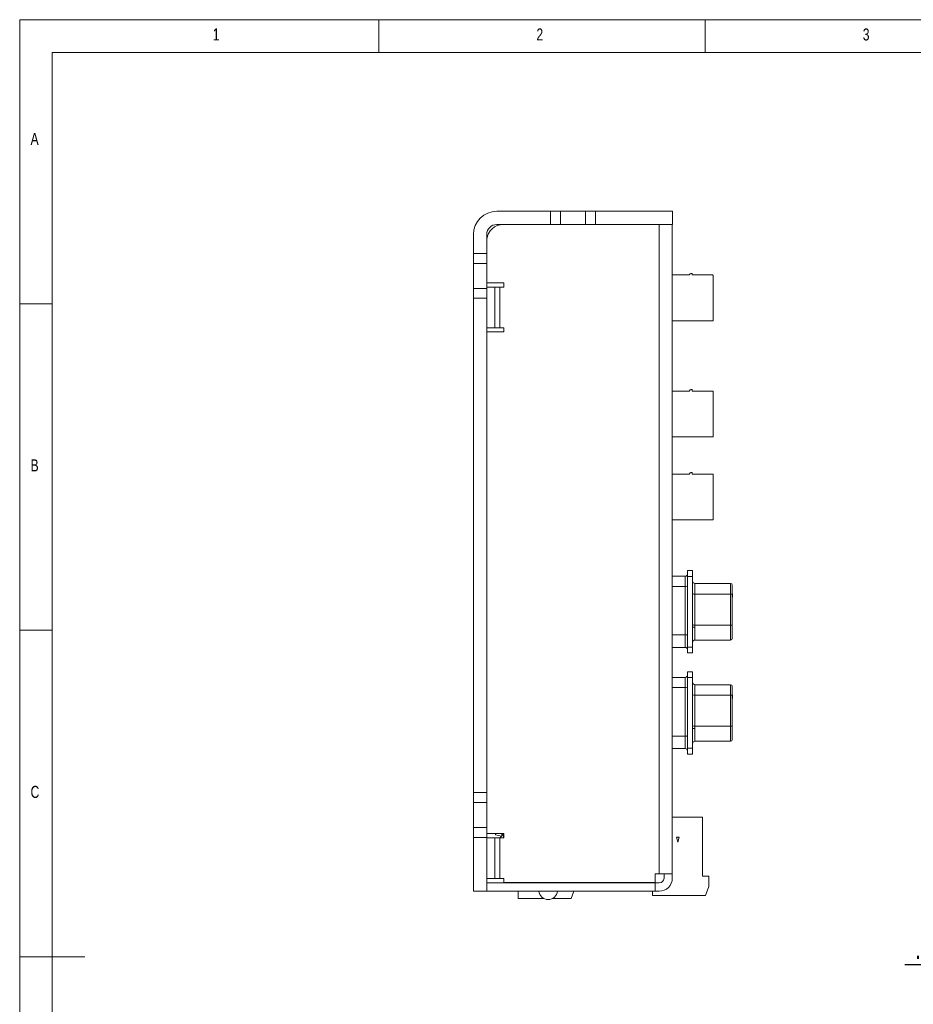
# Model space of a CAD drawing. Header units: inches. Extents: x 0.2 to 16.3, y 0.2 to 11.5.
# Tile 36 of 65: x 0.2 to 5.6, y 5.6 to 11.5. Entities that reach past the tile are written whole.
import ezdxf

# ---------------------------------------------------------------- set-up
doc = ezdxf.new("R2010")
doc.units = ezdxf.units.IN
doc.header["$MEASUREMENT"] = 0
doc.layers.add('FORMAT', color=7, linetype='Continuous')
doc.styles.add('SLDTEXTSTYLE0', font='TXT', dxfattribs={"width": 0.75})
doc.dimstyles.new('SLDDIMSTYLE2', dxfattribs={"dimtxt": 0.125, "dimasz": 0.13, "dimexe": 0, "dimexo": 0.0625, "dimgap": 0.03125, "dimtad": 2, "dimdec": 3, "dimzin": 12, "dimdsep": 46, "dimtxsty": 'Standard', "dimsah": 1, "dimcen": 0.09, "dimadec": 0, "dimazin": 0, "dimtfac": 1, "dimtdec": 3, "dimtofl": 0, "dimtmove": 0, "dimatfit": 3, "dimfxl": 0, "dimtolj": 1, "dimtzin": 12, "dimarcsym": 0})

# ---------------------------------------------------------------- blocks, each defined once
blk = doc.blocks.new('*D6')
at = {"layer": 'FORMAT'}
for p, q in [((6.3288, 6.4762), (6.3288, 5.6725)), ((6.1538, 6.1912), (6.1538, 5.6725)), ((6.1538, 5.7975), (5.536, 5.7975)), ((6.1538, 5.7975), (6.3288, 5.7975)), ((6.3288, 5.7975), (6.5788, 5.7975))]:
    blk.add_line(p, q, dxfattribs=at)
for points in [[(6.1538, 5.7975), (6.0238, 5.8175), (6.0238, 5.7775)], [(6.3288, 5.7975), (6.4588, 5.7775), (6.4588, 5.8175)]]:
    blk.add_solid(points, dxfattribs=at)
at = {"layer": 'FORMAT', "insert": (5.5985, 5.9586), "char_height": 0.125, "attachment_point": 1, "style": 'SLDTEXTSTYLE0'}
blk.add_mtext('.175', dxfattribs=at)

msp = doc.modelspace()

# ---------------------------------------------------------------- linework, layer by layer
at = {"color": 7, "linetype": 'Continuous', "lineweight": 0}
for p, q in [((16.3386, 11.4961), (0.1969, 11.4961)), ((0.1969, 11.4961), (0.1969, 0.1969)), ((2.3622, 11.2992), (2.3622, 11.4961)), ((4.3307, 11.4961), (4.3307, 11.2992)), ((16.1417, 11.2992), (0.3937, 11.2992)), ((0.3937, 11.2992), (0.3937, 0.3937)), ((0.3937, 9.7835), (0.1969, 9.7835)), ((0.1969, 7.815), (0.3937, 7.815)), ((0.1969, 5.8465), (0.5906, 5.8465))]:
    msp.add_line(p, q, dxfattribs=at)
at = {"color": 7, "linetype": 'Continuous', "lineweight": 15}
for p, q in [((3.3992, 10.3412), (3.0742, 10.3412)), ((3.3992, 10.3412), (3.3992, 10.2612)), ((3.4592, 10.3412), (3.3992, 10.3412)), ((3.4592, 10.3412), (3.4592, 10.2612)), ((3.6092, 10.3412), (3.4592, 10.3412)), ((3.6092, 10.3412), (3.6092, 10.2612)), ((3.6692, 10.3412), (3.6092, 10.3412)), ((3.6692, 10.3412), (3.6692, 10.2612)), ((4.1342, 10.3412), (3.6692, 10.3412)), ((4.1342, 10.3412), (4.1342, 10.2612)), ((3.3992, 10.2612), (3.0742, 10.2612)), ((3.4592, 10.2612), (3.3992, 10.2612)), ((3.6092, 10.2612), (3.4592, 10.2612)), ((3.6692, 10.2612), (3.6092, 10.2612)), ((4.1342, 10.2612), (3.6692, 10.2612)), ((4.0545, 6.3452), (4.0545, 10.2612)), ((4.1335, 10.2612), (4.1335, 6.3452)), ((2.9342, 10.2012), (2.9342, 10.0862)), ((3.0142, 10.2012), (3.0142, 10.0862)), ((3.0142, 10.0862), (2.9342, 10.0862)), ((2.9342, 10.0862), (2.9342, 10.0262)), ((3.0142, 10.0862), (3.0142, 10.0262)), ((3.0142, 10.0262), (2.9342, 10.0262)), ((2.9342, 10.0262), (2.9342, 9.8762)), ((3.0142, 10.0262), (3.0142, 9.8762)), ((4.1335, 9.9568), (4.2378, 9.9568)), ((4.2378, 9.9568), (4.2378, 9.9588)), ((4.2457, 9.9666), (4.2535, 9.9666)), ((4.2535, 9.9568), (4.2535, 9.9666)), ((3.0142, 9.8762), (2.9342, 9.8762)), ((2.9342, 9.8762), (2.9342, 9.8162)), ((3.1175, 9.9087), (3.0142, 9.9087)), ((3.0142, 9.8837), (3.0635, 9.8837)), ((3.0142, 9.8762), (3.0142, 9.8162)), ((3.0635, 9.8837), (3.0635, 9.6387)), ((3.0635, 9.8837), (3.0925, 9.8837)), ((3.0925, 9.8837), (3.1175, 9.8837)), ((3.0925, 9.6387), (3.0925, 9.8837)), ((3.1175, 9.8837), (3.1175, 9.9087)), ((2.9342, 9.8162), (3.0142, 9.8162)), ((2.9342, 9.8162), (2.9342, 6.8362)), ((3.0142, 9.8162), (3.0142, 6.8362)), ((4.3795, 9.6812), (4.1335, 9.6812)), ((3.0635, 9.6387), (3.0142, 9.6387)), ((3.0925, 9.6387), (3.0635, 9.6387)), ((3.1175, 9.6387), (3.0925, 9.6387)), ((3.1175, 9.6137), (3.1175, 9.6387)), ((3.0142, 9.6137), (3.1175, 9.6137)), ((4.2457, 9.2666), (4.2535, 9.2666)), ((4.2535, 9.2568), (4.2535, 9.2666)), ((4.1335, 9.2568), (4.2378, 9.2568)), ((4.2378, 9.2568), (4.2378, 9.2588)), ((4.2535, 9.2568), (4.3756, 9.2568)), ((4.3795, 8.9812), (4.3795, 9.2529)), ((4.3795, 8.9812), (4.1335, 8.9812)), ((4.1335, 8.7568), (4.2378, 8.7568)), ((4.2378, 8.7568), (4.2378, 8.7588)), ((4.2457, 8.7666), (4.2535, 8.7666)), ((4.2535, 8.7568), (4.2535, 8.7666)), ((4.2535, 8.7568), (4.3756, 8.7568)), ((4.3795, 8.4812), (4.3795, 8.7529)), ((4.3795, 8.4812), (4.1335, 8.4812)), ((4.2102, 8.1407), (4.1335, 8.1407)), ((4.2102, 8.1407), (4.2102, 8.0787)), ((4.2252, 8.1742), (4.2252, 8.1392)), ((4.2252, 8.1742), (4.2552, 8.1742)), ((4.2252, 8.1392), (4.2252, 7.7132)), ((4.2552, 8.1392), (4.2252, 8.1392)), ((4.2552, 8.1742), (4.2552, 8.1392)), ((4.2552, 7.7132), (4.2552, 8.1392)), ((4.1335, 8.0787), (4.2102, 8.0787)), ((4.2102, 8.0787), (4.2102, 7.7867)), ((4.4852, 8.0967), (4.2702, 8.0967)), ((4.2702, 8.0967), (4.2702, 8.0331)), ((4.4852, 8.0967), (4.4852, 8.0331)), ((4.2702, 7.8461), (4.2702, 8.0331)), ((4.4852, 8.0331), (4.2702, 8.0331)), ((4.4852, 8.0331), (4.4852, 7.8461)), ((4.4952, 8.0314), (4.4952, 7.8444)), ((4.4972, 8.0299), (4.4952, 8.0299)), ((4.4972, 8.0252), (4.4952, 8.0252)), ((4.4972, 8.0157), (4.4952, 8.0157)), ((4.4972, 8.0157), (4.4972, 8.0252)), ((4.4972, 8.0134), (4.4972, 8.0157)), ((4.4972, 8.0134), (4.4952, 8.0134)), ((4.2702, 7.8327), (4.2702, 7.8461)), ((4.4852, 7.8461), (4.2702, 7.8461)), ((4.4852, 7.8461), (4.4852, 7.7557)), ((4.2102, 7.7867), (4.1335, 7.7867)), ((4.2102, 7.7867), (4.2102, 7.7117)), ((4.2702, 7.8327), (4.2552, 7.8327)), ((4.2702, 7.8327), (4.2702, 7.7557)), ((4.2702, 7.7557), (4.4852, 7.7557)), ((4.1335, 7.7117), (4.2102, 7.7117)), ((4.2252, 7.7132), (4.2252, 7.6782)), ((4.2252, 7.7132), (4.2552, 7.7132)), ((4.2552, 7.6782), (4.2252, 7.6782)), ((4.2552, 7.7132), (4.2552, 7.6782)), ((4.2252, 7.5642), (4.2252, 7.5292)), ((4.2252, 7.5642), (4.2552, 7.5642)), ((4.2552, 7.5642), (4.2552, 7.5292)), ((4.2102, 7.5307), (4.1335, 7.5307)), ((4.2102, 7.5307), (4.2102, 7.4688)), ((4.2252, 7.5292), (4.2252, 7.1032)), ((4.2552, 7.5292), (4.2252, 7.5292)), ((4.2552, 7.1032), (4.2552, 7.5292)), ((4.4852, 7.4867), (4.2702, 7.4867)), ((4.2702, 7.4867), (4.2702, 7.4231)), ((4.4852, 7.4867), (4.4852, 7.4231)), ((4.1335, 7.4688), (4.2102, 7.4688)), ((4.2102, 7.4688), (4.2102, 7.1767)), ((4.2702, 7.2361), (4.2702, 7.4231)), ((4.4852, 7.4231), (4.2702, 7.4231)), ((4.4852, 7.4231), (4.4852, 7.2361)), ((4.4952, 7.4214), (4.4952, 7.2344)), ((4.4972, 7.4199), (4.4952, 7.4199)), ((4.4972, 7.4152), (4.4952, 7.4152)), ((4.4972, 7.4057), (4.4952, 7.4057)), ((4.4972, 7.4034), (4.4952, 7.4034)), ((4.4972, 7.4057), (4.4972, 7.4152)), ((4.4972, 7.4034), (4.4972, 7.4057)), ((4.2702, 7.2227), (4.2552, 7.2227)), ((4.2702, 7.2227), (4.2702, 7.2361)), ((4.4852, 7.2361), (4.2702, 7.2361)), ((4.2702, 7.2227), (4.2702, 7.1457)), ((4.4852, 7.2361), (4.4852, 7.1457)), ((4.2102, 7.1767), (4.1335, 7.1767)), ((4.2102, 7.1767), (4.2102, 7.1017)), ((4.2702, 7.1457), (4.4852, 7.1457)), ((4.1335, 7.1017), (4.2102, 7.1017)), ((4.2252, 7.1032), (4.2252, 7.0682)), ((4.2252, 7.1032), (4.2552, 7.1032)), ((4.2552, 7.0682), (4.2252, 7.0682)), ((4.2552, 7.1032), (4.2552, 7.0682)), ((3.0142, 6.8362), (2.9342, 6.8362)), ((2.9342, 6.8362), (2.9342, 6.7762)), ((3.0142, 6.8362), (3.0142, 6.7762)), ((3.0142, 6.7762), (2.9342, 6.7762)), ((2.9342, 6.7762), (2.9342, 6.6262)), ((3.0142, 6.7762), (3.0142, 6.6262)), ((4.1335, 6.6873), (4.1335, 6.7784)), ((4.1335, 6.6873), (4.1335, 6.7784)), ((4.1335, 6.6873), (4.3162, 6.6873)), ((4.3162, 6.3329), (4.3162, 6.6873)), ((3.0142, 6.6262), (2.9342, 6.6262)), ((2.9342, 6.6262), (2.9342, 6.5662)), ((3.0142, 6.6262), (3.0142, 6.5662)), ((2.9342, 6.5662), (3.0142, 6.5662)), ((2.9342, 6.5662), (2.9342, 6.2412)), ((3.1175, 6.5887), (3.0142, 6.5887)), ((3.0142, 6.5662), (3.0142, 6.2412)), ((3.0142, 6.5637), (3.0635, 6.5637)), ((3.0635, 6.5637), (3.0635, 6.3187)), ((3.0635, 6.5637), (3.0925, 6.5637)), ((3.0664, 6.5821), (3.0664, 6.5887)), ((3.1022, 6.5725), (3.0664, 6.5821)), ((3.0925, 6.5637), (3.1175, 6.5637)), ((3.0925, 6.3187), (3.0925, 6.5637)), ((3.1058, 6.5887), (3.1058, 6.5761)), ((3.1142, 6.5845), (3.1142, 6.5637)), ((3.1175, 6.5637), (3.1175, 6.5887)), ((4.1666, 6.5377), (4.1587, 6.5672)), ((4.1587, 6.5672), (4.1745, 6.5672)), ((4.1745, 6.5672), (4.1666, 6.5377)), ((3.0635, 6.3187), (3.0142, 6.3187)), ((3.0925, 6.3187), (3.0635, 6.3187)), ((3.1175, 6.3187), (3.0925, 6.3187)), ((3.1175, 6.2947), (3.1175, 6.3187)), ((4.0295, 6.2947), (3.1175, 6.2947)), ((3.1845, 6.2947), (3.1845, 6.2912)), ((3.2042, 6.2947), (3.2042, 6.2912)), ((3.7243, 6.2912), (3.7243, 6.2947)), ((3.7251, 6.2947), (3.7243, 6.2912)), ((4.0142, 6.2912), (4.0142, 6.2947)), ((4.0545, 6.3452), (4.0295, 6.3452)), ((4.0295, 6.3452), (4.0295, 6.2947)), ((4.1335, 6.3452), (4.0545, 6.3452)), ((4.0835, 6.3452), (4.0835, 6.3202)), ((4.1335, 6.3452), (4.1335, 6.3202)), ((4.3528, 6.3329), (4.3162, 6.3329)), ((4.3528, 6.2689), (4.3528, 6.3329)), ((2.9342, 6.2412), (3.0142, 6.2412)), ((3.0142, 6.2912), (4.0295, 6.2912)), ((3.0142, 6.2412), (4.0295, 6.2412)), ((3.2042, 6.1975), (3.2042, 6.2412)), ((3.539, 6.2412), (3.5231, 6.1975)), ((4.0142, 6.2912), (3.9975, 6.2912)), ((4.0142, 6.2912), (3.9975, 6.2912)), ((3.9975, 6.2412), (4.0142, 6.2412)), ((3.9975, 6.2412), (4.0142, 6.2412)), ((4.0142, 6.2148), (4.0142, 6.2412)), ((4.0295, 6.2912), (4.0295, 6.2412)), ((4.0295, 6.2912), (4.0545, 6.2912)), ((4.0295, 6.2412), (4.0545, 6.2412)), ((4.3528, 6.2689), (4.3331, 6.2148)), ((3.3585, 6.1975), (3.2042, 6.1975)), ((3.5231, 6.1975), (3.4106, 6.1975)), ((4.3331, 6.2148), (4.0142, 6.2148))]:
    msp.add_line(p, q, dxfattribs=at)
for centre, radius, start, end in [((3.0742, 10.2012), 0.14, 90, 180), ((3.1135, 10.1612), 0.1, 90, 173.28967), ((3.0742, 10.2012), 0.06, 90, 180), ((4.2457, 9.9588), 0.00787, 90, 180), ((4.3756, 9.9529), 0.00394, 0, 90), ((4.2457, 9.2588), 0.00787, 90, 180), ((4.3756, 9.2529), 0.00394, 0, 90.00001), ((4.2457, 8.7588), 0.00787, 90, 180), ((4.3756, 8.7529), 0.00394, 0, 90.00001), ((4.2102, 8.1557), 0.015, 270, 0), ((4.2138, 8.1023), 0.0238, 261.21536, 298.50208), ((4.2702, 8.1117), 0.015, 180, 270), ((4.4852, 8.0867), 0.01, 0, 90), ((4.2666, 8.0566), 0.0238, 241.4976, 278.78487), ((4.4876, 8.0174), 0.0159, 61.49804, 98.78454), ((4.2666, 7.8696), 0.0238, 241.49765, 278.78488), ((4.4876, 7.8304), 0.0159, 61.49795, 98.78458), ((4.2702, 7.7407), 0.015, 90, 180), ((4.4852, 7.7657), 0.01, 270, 0), ((4.2102, 7.6967), 0.015, 360, 90), ((4.2102, 7.5457), 0.015, 270, 0), ((4.2702, 7.5017), 0.015, 180, 270), ((4.4852, 7.4767), 0.01, 0, 90), ((4.2138, 7.4923), 0.0238, 261.21526, 298.50218), ((4.2666, 7.4467), 0.0238, 241.4976, 278.78487), ((4.4876, 7.4074), 0.0159, 61.49835, 98.78444), ((4.2666, 7.2597), 0.0238, 241.4978, 278.78467), ((4.4876, 7.2204), 0.0159, 61.49835, 98.78444), ((4.2702, 7.1307), 0.015, 90, 180), ((4.4852, 7.1557), 0.01, 270, 0), ((4.2102, 7.0867), 0.015, 360, 90), ((4.0545, 6.3202), 0.029, 270, 360), ((4.0545, 6.3202), 0.079, 270, 360), ((3.3845, 6.2482), 0.057, 187.05413, 270), ((3.3845, 6.2482), 0.057, 270, 352.94587)]:
    msp.add_arc(centre, radius, start, end, dxfattribs=at)
for points in [[(4.2535, 9.9568), (4.3756, 9.9568)], [(4.3795, 9.6812), (4.3795, 9.9529)], [(4.4972, 8.0259), (4.4972, 8.0268)], [(4.4972, 7.4159), (4.4972, 7.4168)], [(3.1142, 6.5845), (3.0934, 6.5637)]]:
    msp.add_open_spline(points, degree=1, dxfattribs=at)
for points, knots in [([(4.4952, 8.0314), (4.4952, 8.0387), (4.4952, 8.0538), (4.4952, 8.072), (4.4952, 8.0844), (4.4952, 8.086), (4.4952, 8.0867)], [0, 0, 0, 0, 0.242229, 0.5, 0.757771, 1, 1, 1, 1]), ([(4.4972, 8.0252), (4.4972, 8.0253), (4.4972, 8.0255), (4.4972, 8.0274), (4.4972, 8.0298), (4.4972, 8.0321), (4.4972, 8.0336), (4.4972, 8.034)], [0, 0, 0, 0, 0.2356584, 0.4734594, 0.6782376, 0.8919283, 1, 1, 1, 1]), ([(4.4952, 7.7657), (4.4952, 7.766), (4.4952, 7.7665), (4.4952, 7.771), (4.4952, 7.7786), (4.4952, 7.7893), (4.4952, 7.8022), (4.4952, 7.8164), (4.4952, 7.8307), (4.4952, 7.8399), (4.4952, 7.8444)], [0, 0, 0, 0, 0.1145111, 0.2375614, 0.3670441, 0.5, 0.6329561, 0.7624387, 0.8854889, 1, 1, 1, 1]), ([(4.2102, 7.7867), (4.2121, 7.7867), (4.215, 7.7868), (4.2185, 7.7869), (4.2213, 7.7871), (4.2235, 7.7874), (4.2249, 7.7877), (4.2251, 7.788), (4.2252, 7.7881)], [0, 0, 0, 0, 0.240392, 0.36777, 0.499605, 0.697424, 0.835717, 1, 1, 1, 1]), ([(4.2102, 7.7867), (4.2121, 7.7867), (4.215, 7.7867), (4.2185, 7.7867), (4.2209, 7.7867), (4.2228, 7.7867), (4.2247, 7.7867), (4.225, 7.7867), (4.2252, 7.7867)], [0, 0, 0, 0, 0.239823, 0.368833, 0.500511, 0.632112, 0.760908, 1, 1, 1, 1]), ([(4.4952, 7.4214), (4.4952, 7.4287), (4.4952, 7.4438), (4.4952, 7.4621), (4.4952, 7.4745), (4.4952, 7.476), (4.4952, 7.4767)], [0, 0, 0, 0, 0.242229, 0.5, 0.757771, 1, 1, 1, 1]), ([(4.4972, 7.4152), (4.4972, 7.4153), (4.4972, 7.4156), (4.4972, 7.4174), (4.4972, 7.4198), (4.4972, 7.4221), (4.4972, 7.4236), (4.4972, 7.4241)], [0, 0, 0, 0, 0.2356584, 0.4734594, 0.6782376, 0.8919283, 1, 1, 1, 1]), ([(4.4952, 7.1557), (4.4952, 7.156), (4.4952, 7.1565), (4.4952, 7.1611), (4.4952, 7.1686), (4.4952, 7.1793), (4.4952, 7.1923), (4.4952, 7.2064), (4.4952, 7.2207), (4.4952, 7.2299), (4.4952, 7.2344)], [0, 0, 0, 0, 0.114511, 0.237561, 0.367044, 0.5, 0.632956, 0.762439, 0.885489, 1, 1, 1, 1]), ([(4.2102, 7.1767), (4.2121, 7.1768), (4.215, 7.1768), (4.2185, 7.177), (4.2213, 7.1772), (4.2235, 7.1774), (4.2249, 7.1778), (4.2251, 7.178), (4.2252, 7.1781)], [0, 0, 0, 0, 0.240392, 0.36777, 0.499605, 0.697424, 0.835717, 1, 1, 1, 1]), ([(4.2102, 7.1767), (4.2121, 7.1767), (4.215, 7.1767), (4.2185, 7.1767), (4.2209, 7.1767), (4.2228, 7.1767), (4.2247, 7.1767), (4.225, 7.1767), (4.2252, 7.1767)], [0, 0, 0, 0, 0.239823, 0.368833, 0.500511, 0.632112, 0.760908, 1, 1, 1, 1]), ([(3.1142, 6.5845), (3.1143, 6.5846), (3.1146, 6.5848), (3.1151, 6.585), (3.1157, 6.5851), (3.1164, 6.585), (3.117, 6.5846), (3.1174, 6.5841), (3.1175, 6.5837), (3.1175, 6.5836)], [0, 0, 0, 0, 0.104623, 0.222575, 0.386264, 0.560885, 0.7355, 0.899192, 1, 1, 1, 1])]:
    msp.add_open_spline(points, degree=3, knots=knots, dxfattribs=at)

# ---------------------------------------------------------------- texts
at = {"color": 7, "linetype": 'Continuous', "lineweight": 0, "char_height": 0.0729, "attachment_point": 1, "style": 'SLDTEXTSTYLE0'}
for s, insert in [('1', (1.3615, 11.4436)), ('2', (3.3136, 11.4436)), ('3', (5.2822, 11.4436)), ('A', (0.2625, 10.8137)), ('B', (0.2625, 8.8452)), ('C', (0.2625, 6.8767))]:
    msp.add_mtext(s, dxfattribs=dict(at, insert=insert))

# ---------------------------------------------------------------- dimensions: what is measured, and where the dimension line sits
at = {"layer": 'FORMAT'}
dim = msp.add_linear_dim(base=(6.3288, 5.7975), p1=(6.1538, 6.2412), p2=(6.3288, 6.5262), dimstyle='SLDDIMSTYLE2', dxfattribs=at)
dim.commit()
dim.dimension.update_dxf_attribs({"geometry": '*D6', "text_midpoint": (5.7601, 5.7975), "dimtype": 160})

doc.saveas('drawing.dxf')
